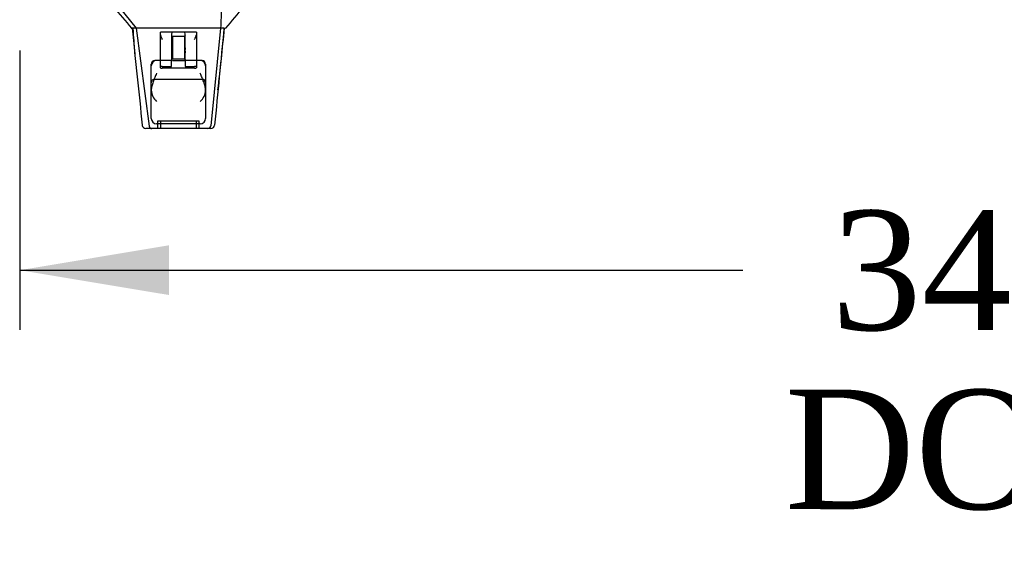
# Model space of a CAD drawing. Header units: inches. Extents: x 1 to 359, y -2 to 239.
# Tile 43 of 65: x 127 to 144, y 186 to 195. Entities that reach past the tile are written whole.
import ezdxf
from ezdxf.enums import TextEntityAlignment as Align
from ezdxf.lldxf.tags import DXFTag

# ---------------------------------------------------------------- set-up
doc = ezdxf.new("R2010")
doc.units = ezdxf.units.IN
doc.header["$MEASUREMENT"] = 0
doc.layers.add('Default', color=7, linetype='Continuous')
doc.layers.add('HAN13068', color=7, linetype='Continuous')
doc.styles.add('SEACAD_Times_New_Roman', font='times.ttf')
tags = doc.linetypes.add('HIDDEN2', pattern=[0.1875, 0.125, -0.0625]).pattern_tags.tags
tags[6:7] = [DXFTag(74, 4), DXFTag(75, 0), DXFTag(340, '0'), DXFTag(46, 0.0), DXFTag(50, 0.0), DXFTag(44, 0.0), DXFTag(45, 0.0)]
tags[4:5] = [DXFTag(74, 4), DXFTag(75, 0), DXFTag(340, '0'), DXFTag(46, 0.0), DXFTag(50, 0.0), DXFTag(44, 0.0), DXFTag(45, 0.0)]
doc.dimstyles.new('HAMMOND_(STH_-_540x360)', dxfattribs={"dimtxt": 2, "dimasz": 2.5, "dimexe": 1, "dimexo": 1, "dimgap": 0.5, "dimtad": 0, "dimtih": 1, "dimtoh": 1, "dimzin": 0, "dimdsep": 46, "dimtxsty": 'SEACAD_Times_New_Roman', "dimblk1": '_SE_FILLED', "dimblk2": '_SE_FILLED', "dimsah": 1, "dimcen": 1, "dimadec": 0, "dimazin": 0, "dimtfac": 0.8, "dimtofl": 0, "dimtmove": 0, "dimatfit": 3, "dimfxl": 1, "dimtolj": 1, "dimtzin": 0, "dimarcsym": 0})

# ---------------------------------------------------------------- blocks, each defined once
blk = doc.blocks.new('SE3')
at = {"layer": 'HAN13068', "color": 7, "linetype": 'Continuous'}
for p, q in [((128.942, 195.238), (129.226, 194.883)), ((129.143, 194.883), (129.158, 194.883)), ((129.226, 194.883), (129.158, 194.883)), ((129.271, 194.883), (129.226, 194.883)), ((129.226, 194.883), (129.441, 193.245)), ((129.363, 194.883), (129.271, 194.883)), ((130.64, 194.883), (129.363, 194.883)), ((130.64, 194.883), (130.476, 193.248)), ((130.67, 194.883), (130.64, 194.883)), ((130.685, 194.883), (130.67, 194.883)), ((130.695, 194.883), (130.685, 194.883)), ((130.695, 194.883), (130.723, 194.883)), ((129.327, 193.259), (129.327, 193.257)), ((129.487, 193.203), (129.387, 193.203)), ((130.424, 193.203), (129.487, 193.203)), ((130.478, 193.203), (130.424, 193.203)), ((130.538, 193.258), (130.538, 193.26))]:
    blk.add_line(p, q, dxfattribs=at)
at = {"layer": 'HAN13068', "color": 7, "linetype": 'HIDDEN2'}
for p, q in [((129.633, 194.237), (129.633, 194.815)), ((129.848, 194.818), (129.663, 194.818)), ((129.818, 194.788), (129.818, 194.343)), ((129.833, 194.745), (129.818, 194.76)), ((129.833, 194.745), (129.833, 194.37)), ((130.033, 194.745), (129.833, 194.745)), ((130.018, 194.818), (129.848, 194.818)), ((130.203, 194.818), (130.018, 194.818)), ((130.048, 194.76), (130.033, 194.745)), ((130.033, 194.745), (130.033, 194.37)), ((130.048, 194.554), (130.048, 194.788)), ((130.233, 194.815), (130.233, 194.237)), ((129.818, 194.343), (129.538, 194.343)), ((129.818, 194.355), (129.833, 194.37)), ((129.818, 194.245), (129.818, 194.341)), ((129.833, 194.37), (130.033, 194.37)), ((129.834, 194.343), (130.032, 194.343)), ((130.033, 194.37), (130.048, 194.355)), ((130.048, 194.343), (130.048, 194.471)), ((130.328, 194.343), (130.048, 194.343)), ((130.048, 194.341), (130.048, 194.245)), ((129.478, 193.373), (129.478, 194.283)), ((129.633, 194.22), (129.633, 194.237)), ((129.663, 194.245), (129.818, 194.245)), ((130.203, 194.213), (129.663, 194.213)), ((130.048, 194.245), (130.203, 194.245)), ((130.233, 194.237), (130.233, 194.22)), ((130.388, 194.283), (130.388, 193.373)), ((129.538, 194.03), (130.328, 194.03)), ((130.298, 193.283), (129.568, 193.283)), ((130.283, 193.328), (129.583, 193.328)), ((129.583, 193.328), (129.583, 193.203)), ((129.633, 193.328), (129.633, 193.203)), ((130.233, 193.203), (130.233, 193.328)), ((130.283, 193.203), (130.283, 193.328))]:
    blk.add_line(p, q, dxfattribs=at)
at = {"layer": 'HAN13068', "color": 7, "linetype": 'Continuous'}
for centre, radius, start, end in [((125.051, 191.606), 5.251, 38.6173, 43.7666), ((143.139, 184.694), 16.062, 138.9673, 140.6254), ((68.678, 200.928), 62.32, 353.47841, 354.43409), ((129.387, 193.263), 0.06, 185.9929, 270.0075), ((130.422, 193.259), 0.0554, 272.131, 348.8293), ((130.478, 193.263), 0.06, 269.9911, 354.4242)]:
    blk.add_arc(centre, radius, start, end, dxfattribs=at)
at = {"layer": 'HAN13068', "color": 7, "linetype": 'HIDDEN2'}
for centre, radius, start, end in [((145.068, 195.881), 15.93, 183.5892, 185.1337), ((129.848, 194.788), 0.03, 90, 180), ((130.018, 194.788), 0.03, 0, 90), ((130.202, 194.512), 0.16, 164.9117, 195.0883), ((129.568, 194.253), 0.09, 90, 180), ((129.538, 194.283), 0.06, 90, 180), ((130.298, 194.253), 0.09, 0, 90), ((130.328, 194.283), 0.06, 0, 90), ((129.538, 193.97), 0.06, 90, 180), ((130.328, 193.97), 0.06, 0, 90), ((129.519, 193.846), 0.0411, 180.0026, 181.6536), ((129.737, 193.854), 0.259, 182.0981, 229.2851), ((130.129, 193.854), 0.259, 310.7149, 357.9019), ((129.568, 193.373), 0.09, 180, 270), ((130.298, 193.373), 0.09, 270, 0)]:
    blk.add_arc(centre, radius, start, end, dxfattribs=at)
at = {"layer": 'HAN13068', "color": 7, "linetype": 'Continuous'}
for points in [[(130.651, 195.238), (130.648, 195.12), (130.644, 195.002), (130.64, 194.883)], [(129.158, 194.883), (129.214, 194.342), (129.271, 193.8), (129.327, 193.259)], [(130.695, 194.883), (130.643, 194.342), (130.591, 193.801), (130.538, 193.26)]]:
    blk.add_open_spline(points, degree=3, dxfattribs=at)
at = {"layer": 'HAN13068', "color": 7, "linetype": 'HIDDEN2'}
for points, knots in [([(129.663, 194.818), (129.659, 194.818), (129.655, 194.818), (129.648, 194.818), (129.644, 194.818), (129.639, 194.818), (129.637, 194.818), (129.634, 194.816), (129.633, 194.816), (129.633, 194.815)], [0, 0, 0, 0, 0.25, 0.25, 0.5, 0.5, 0.75, 0.75, 1, 1, 1, 1]), ([(129.633, 194.775), (129.633, 194.769), (129.634, 194.762), (129.638, 194.749), (129.64, 194.742), (129.649, 194.722), (129.656, 194.707), (129.663, 194.693)], [0, 0, 0, 0, 0.25, 0.25, 0.5, 0.5, 1, 1, 1, 1]), ([(130.233, 194.815), (130.233, 194.816), (130.232, 194.816), (130.229, 194.818), (130.227, 194.818), (130.219, 194.819), (130.211, 194.818), (130.203, 194.818)], [0, 0, 0, 0, 0.25, 0.25, 0.5, 0.5, 1, 1, 1, 1]), ([(130.203, 194.693), (130.21, 194.707), (130.217, 194.722), (130.225, 194.742), (130.228, 194.749), (130.232, 194.762), (130.233, 194.769), (130.233, 194.775)], [0, 0, 0, 0, 0.5, 0.5, 0.75, 0.75, 1, 1, 1, 1]), ([(129.663, 194.245), (129.659, 194.245), (129.655, 194.245), (129.648, 194.244), (129.644, 194.243), (129.636, 194.241), (129.633, 194.239), (129.633, 194.237)], [0, 0, 0, 0, 0.25, 0.25, 0.5, 0.5, 1, 1, 1, 1]), ([(129.633, 194.22), (129.633, 194.219), (129.634, 194.219), (129.637, 194.217), (129.639, 194.216), (129.647, 194.214), (129.655, 194.213), (129.663, 194.213)], [0, 0, 0, 0, 0.25, 0.25, 0.5, 0.5, 1, 1, 1, 1]), ([(130.233, 194.237), (130.233, 194.238), (130.232, 194.239), (130.229, 194.241), (130.227, 194.242), (130.219, 194.244), (130.211, 194.245), (130.203, 194.245)], [0, 0, 0, 0, 0.25, 0.25, 0.5, 0.5, 1, 1, 1, 1]), ([(130.203, 194.213), (130.207, 194.213), (130.211, 194.213), (130.218, 194.214), (130.221, 194.215), (130.23, 194.217), (130.233, 194.219), (130.233, 194.22)], [0, 0, 0, 0, 0.25, 0.25, 0.5, 0.5, 1, 1, 1, 1]), ([(129.568, 194.129), (129.563, 194.116), (129.557, 194.104), (129.547, 194.08), (129.542, 194.068), (129.527, 194.031), (129.518, 194.007), (129.505, 193.972), (129.501, 193.96), (129.494, 193.936), (129.491, 193.924), (129.482, 193.889), (129.478, 193.867), (129.478, 193.845)], [0, 0, 0, 0, 0.125, 0.125, 0.25, 0.25, 0.5, 0.5, 0.625, 0.625, 0.75, 0.75, 1, 1, 1, 1]), ([(130.388, 193.845), (130.388, 193.867), (130.384, 193.889), (130.375, 193.924), (130.372, 193.936), (130.364, 193.96), (130.36, 193.972), (130.348, 194.007), (130.338, 194.031), (130.323, 194.068), (130.318, 194.08), (130.308, 194.104), (130.303, 194.116), (130.298, 194.129)], [0, 0, 0, 0, 0.25, 0.25, 0.375, 0.375, 0.5, 0.5, 0.75, 0.75, 0.875, 0.875, 1, 1, 1, 1])]:
    blk.add_open_spline(points, degree=3, knots=knots, dxfattribs=at)
at = {"layer": 'HAN13068', "color": 7, "linetype": 'Continuous'}
blk.add_open_spline([(129.441, 193.245), (129.444, 193.233), (129.45, 193.223), (129.467, 193.208), (129.477, 193.203), (129.487, 193.203)], degree=3, knots=[0, 0, 0, 0, 0.5, 0.5, 1, 1, 1, 1], dxfattribs=at)
blk = doc.blocks.new('DMBLK220')
at = {"layer": 'Default', "linetype": 'Continuous', "transparency": 16777216}
for points in [[(129.776, 190.415), (129.776, 191.248), (127.276, 190.831)], [(158.776, 190.415), (161.276, 190.831), (158.776, 191.248)]]:
    blk.add_hatch(color=7, dxfattribs=at).paths.add_polyline_path(points)
at = {"layer": 'Default', "color": 7, "linetype": 'Continuous', "transparency": 16777216}
for p, q in [((161.276, 194.798), (161.276, 189.831)), ((127.276, 194.508), (127.276, 189.831)), ((127.276, 190.831), (139.382, 190.831)), ((149.17, 190.831), (161.276, 190.831))]:
    blk.add_line(p, q, dxfattribs=at)
at = {"layer": 'Default', "color": 7, "linetype": 'Continuous', "transparency": 16777216, "style": 'SEACAD_Times_New_Roman'}
for s, p in [('34.00', (140.864, 191.831)), ('DOOR', (140.082, 188.831))]:
    blk.add_text(s, height=2, dxfattribs=at).set_placement(p, align=Align.TOP_LEFT)
blk = doc.blocks.new('_SE_FILLED')
at = {"color": 0}
blk.add_line((0, 0), (-1, 0), dxfattribs=at)
blk.add_solid([(0, 0), (-1, -0.1665), (-1, 0.1665), (0, 0)], dxfattribs=at)

msp = doc.modelspace()

# ---------------------------------------------------------------- block references
at = {"layer": 'Default'}
msp.add_blockref('SE3', (0, 0), dxfattribs=at)

# ---------------------------------------------------------------- dimensions: what is measured, and where the dimension line sits
at = {"layer": 'Default', "color": 7, "linetype": 'Continuous'}
dim = msp.add_linear_dim(base=(161.276, 190.831), p1=(127.276, 195.508), p2=(161.276, 195.798), text='\\A1;<>\\PDOOR', dimstyle='HAMMOND_(STH_-_540x360)', dxfattribs=at)
dim.commit()
dim.dimension.update_dxf_attribs({"geometry": 'DMBLK220', "text_midpoint": (144.276, 190.831), "dimtype": 160})

doc.saveas('drawing.dxf')
